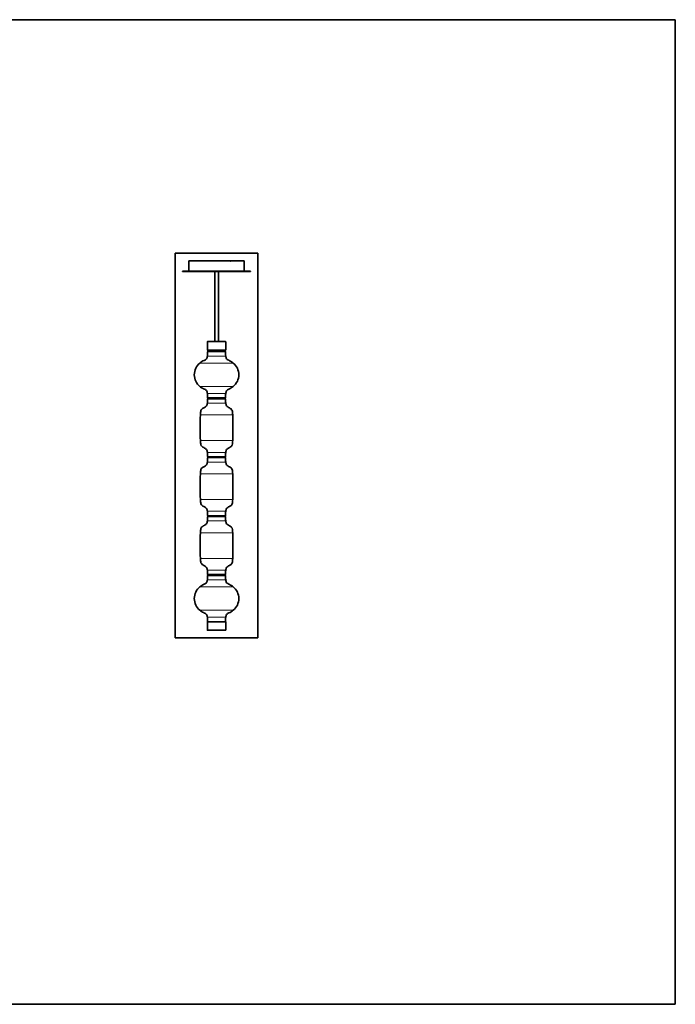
# Model space of a CAD drawing. Header units: millimetres. Extents: x 0 to 11890, y 0 to 8410.
# Tile 9 of 9: x 6286 to 11890, y 0 to 8410. Entities that reach past the tile are written whole.
import ezdxf

# ---------------------------------------------------------------- set-up
doc = ezdxf.new("R2010")
doc.units = ezdxf.units.MM
doc.layers.add('1', color=7, linetype='Continuous', true_color=0xffffff)

msp = doc.modelspace()

# ---------------------------------------------------------------- linework, layer by layer
at = {"layer": '1', "color": 8, "linetype": 'Continuous', "lineweight": 35, "true_color": 0x808080}
for p, q in [((11890, 8410), (0, 8410)), ((11890, 8410), (11890, 0)), ((7615.2, 3131), (7615.2, 6414.4)), ((8322.2, 6414.4), (7615.2, 6414.4)), ((8322.2, 6414.4), (8322.2, 3131)), ((7615.2, 3131), (8322.2, 3131)), ((0, 0), (11890, 0))]:
    msp.add_line(p, q, dxfattribs=at)
at = {"layer": '1', "color": 155, "linetype": 'Continuous', "lineweight": 35, "true_color": 0x4c7299}
for p, q in [((7732.1, 6348.9), (8084.6, 6348.9)), ((7732.1, 6344.3), (7732.8, 6262.9)), ((7821.4, 6349.4), (7820.9, 6348.9)), ((7821.6, 6349.4), (7821.4, 6349.4)), ((7827, 6349.4), (7821.6, 6349.4)), ((7827.5, 6348.9), (7827, 6349.4)), ((7871.7, 6350.9), (7854.8, 6350.9)), ((7888.5, 6350.9), (7871.7, 6350.9)), ((7965.4, 6349.3), (7965, 6348.9)), ((7965.4, 6349.3), (7971, 6349.3)), ((7971.4, 6348.9), (7971, 6349.3)), ((8024.4, 6349.4), (8023.9, 6348.9)), ((8026.7, 6349.4), (8024.4, 6349.4)), ((8030, 6349.4), (8026.7, 6349.4)), ((8030.5, 6348.9), (8030, 6349.4)), ((8088, 6348.9), (8086.2, 6348.9)), ((8089.3, 6348.9), (8205.3, 6348.9)), ((8161.2, 6350.9), (8144.3, 6350.9)), ((8178, 6350.9), (8161.2, 6350.9)), ((8204.5, 6262.9), (8205.3, 6348.9)), ((7678.7, 6261.7), (8258.7, 6261.7)), ((7678.7, 6261.7), (7678.7, 6260.1)), ((7678.7, 6260.1), (8258.7, 6260.1)), ((7764.4, 6262.9), (7732.8, 6262.9)), ((8204.5, 6262.9), (7764.4, 6262.9)), ((7952.7, 6262.9), (7952.7, 6261.7)), ((7952.7, 6260.1), (7952.7, 5660.3)), ((7984.7, 6261.7), (7984.7, 6262.9)), ((7984.7, 5660.3), (7984.7, 6260.1)), ((8258.7, 6260.1), (8258.7, 6261.7)), ((7890.2, 5657.9), (7890.2, 5588.3)), ((8044.8, 5660.3), (7892.6, 5660.3)), ((8047.2, 5588.3), (8047.2, 5657.9)), ((7890.2, 5588.3), (8047.2, 5588.3)), ((7894.2, 5581.9), (7894.2, 5579.8)), ((7894.6, 5575.9), (8042.7, 5575.9)), ((7904.3, 5586.8), (7897.6, 5585.9)), ((7905.2, 5588.3), (7905.2, 5587.8)), ((8032.2, 5587.8), (8032.2, 5588.3)), ((8039.7, 5585.9), (8033, 5586.8)), ((8043.2, 5579.8), (8043.2, 5581.9)), ((7894.2, 5176.9), (7894.2, 5174.8)), ((8042.7, 5178.9), (7894.6, 5178.9)), ((8042.7, 5172.9), (7894.6, 5172.9)), ((8043.2, 5174.8), (8043.2, 5176.9)), ((7894.2, 4673.9), (7894.2, 4671.8)), ((7894.6, 4675.9), (8042.7, 4675.9)), ((8042.7, 4669.9), (7894.6, 4669.9)), ((8043.2, 4671.8), (8043.2, 4673.9)), ((7894.2, 4170.9), (7894.2, 4168.8)), ((7894.6, 4172.9), (8042.7, 4172.9)), ((8042.7, 4166.9), (7894.6, 4166.9)), ((8043.2, 4168.8), (8043.2, 4170.9)), ((7894.2, 3667.9), (7894.2, 3665.8)), ((7894.6, 3669.9), (8042.7, 3669.9)), ((7894.6, 3663.9), (8042.7, 3663.9)), ((8043.2, 3665.8), (8043.2, 3667.9)), ((7890.2, 3266.5), (8047.2, 3266.5)), ((7890.2, 3266.5), (7890.2, 3196.9)), ((7894.6, 3266.9), (8030.6, 3266.9)), ((8030.6, 3266.9), (8042.7, 3266.9)), ((8047.2, 3196.9), (8047.2, 3266.5)), ((8044.8, 3194.5), (7892.6, 3194.5))]:
    msp.add_line(p, q, dxfattribs=at)
at = {"layer": '1', "color": 155, "linetype": 'Continuous', "lineweight": 18, "true_color": 0x4c7299}
for p, q in [((8086.6, 6345.3), (8086.7, 6345.3)), ((8086.9, 6344.8), (8086.7, 6344.8)), ((8087, 6344.3), (8086.9, 6344.3)), ((8047.2, 5657.9), (7890.2, 5657.9)), ((7892.6, 5573.9), (8044.7, 5573.9)), ((8043.2, 5581.9), (7894.2, 5581.9)), ((8043.2, 5579.8), (7894.2, 5579.8)), ((8039.7, 5585.9), (7897.6, 5585.9)), ((7904.3, 5586.8), (8033, 5586.8)), ((8032.2, 5587.8), (7905.2, 5587.8)), ((7825.6, 5477.4), (8111.7, 5477.4)), ((7890, 5537.4), (8047.3, 5537.4)), ((8111.7, 5277.4), (7825.6, 5277.4)), ((8047.3, 5217.4), (7890, 5217.4)), ((8047.3, 5134.4), (7890, 5134.4)), ((8044.7, 5180.9), (7892.6, 5180.9)), ((8044.7, 5170.9), (7892.6, 5170.9)), ((8043.2, 5176.9), (7894.2, 5176.9)), ((8043.2, 5174.8), (7894.2, 5174.8)), ((8106.6, 5034.4), (7830.7, 5034.4)), ((7830.7, 4814.4), (8106.6, 4814.4)), ((7890, 4714.4), (8047.3, 4714.4)), ((8047.3, 4631.4), (7890, 4631.4)), ((7892.6, 4677.9), (8044.7, 4677.9)), ((8044.7, 4667.9), (7892.6, 4667.9)), ((8043.2, 4673.9), (7894.2, 4673.9)), ((8043.2, 4671.8), (7894.2, 4671.8)), ((8106.6, 4531.4), (7830.7, 4531.4)), ((7830.7, 4311.4), (8106.6, 4311.4)), ((7890, 4211.4), (8047.3, 4211.4)), ((8047.3, 4128.4), (7890, 4128.4)), ((7892.6, 4174.9), (8044.7, 4174.9)), ((8044.7, 4164.9), (7892.6, 4164.9)), ((8043.2, 4170.9), (7894.2, 4170.9)), ((8043.2, 4168.8), (7894.2, 4168.8)), ((8106.6, 4028.4), (7830.7, 4028.4)), ((7830.7, 3808.4), (8106.6, 3808.4)), ((7890, 3708.4), (8047.3, 3708.4)), ((8047.3, 3625.4), (7890, 3625.4)), ((7892.6, 3671.9), (8044.7, 3671.9)), ((8044.7, 3661.9), (7892.6, 3661.9)), ((8043.2, 3667.9), (7894.2, 3667.9)), ((8043.2, 3665.8), (7894.2, 3665.8)), ((8111.7, 3565.4), (7825.6, 3565.4)), ((7825.6, 3365.4), (8088.4, 3365.4)), ((8088.4, 3365.4), (8111.7, 3365.4)), ((7890, 3305.4), (8034.5, 3305.4)), ((8034.5, 3305.4), (8047.3, 3305.4)), ((8047.2, 3196.9), (7890.2, 3196.9)), ((8032.3, 3268.9), (7892.6, 3268.9)), ((8044.7, 3268.9), (8032.3, 3268.9))]:
    msp.add_line(p, q, dxfattribs=at)
at = {"layer": '1', "color": 155, "linetype": 'Continuous', "lineweight": 35, "true_color": 0x4c7299}
for centre, radius, start, end in [((7854.8, 6345.9), 5, 90, 143.13), ((7888.5, 6345.9), 5, 36.87, 90), ((8144.3, 6345.9), 5, 90, 143.13), ((8178, 6345.9), 5, 36.87, 90), ((7892.6, 5657.9), 2.4, 90, 180), ((8044.8, 5657.9), 2.4, 0, 90), ((7592.7, 5577.4), 300, 352.33774, 359.33596), ((7894.6, 5573.9), 2, 90, 179.33596), ((7898.2, 5581.9), 4, 97.5, 180), ((7898.2, 5579.8), 4, 180, 262.5), ((7904.2, 5587.8), 1, 277.5, 0), ((8033.2, 5587.8), 1, 180, 262.5), ((8039.2, 5581.9), 4, 0, 82.5), ((8039.2, 5579.8), 4, 277.5, 0), ((8042.7, 5573.9), 2, 0.66404, 90), ((8344.7, 5577.4), 300, 180.66404, 187.66226), ((7908.7, 5377.4), 130, 129.71514, 230.28486), ((8028.7, 5377.4), 130, 309.71514, 50.28486), ((7592.7, 5177.4), 300, 0.66404, 7.66226), ((8344.7, 5177.4), 300, 172.33774, 179.33596), ((7592.7, 5174.4), 300, 352.33774, 359.33596), ((7894.6, 5180.9), 2, 180.66404, 270), ((7894.6, 5170.9), 2, 90, 179.33596), ((7898.2, 5176.9), 4, 150.72281, 180), ((7898.2, 5174.8), 4, 180, 209.27719), ((8039.2, 5176.9), 4, 0, 29.27719), ((8039.2, 5174.8), 4, 330.72281, 0), ((8042.7, 5180.9), 2, 270, 359.33596), ((8042.7, 5170.9), 2, 0.66404, 90), ((8344.7, 5174.4), 300, 180.66404, 187.66226), ((10828.7, 4924.4), 3000, 177.89868, 182.10132), ((5108.7, 4924.4), 3000, 357.89868, 2.10132), ((7592.7, 4674.4), 300, 0.66404, 7.66226), ((8344.7, 4674.4), 300, 172.33774, 179.33596), ((7592.7, 4671.4), 300, 352.33774, 359.33596), ((7894.6, 4677.9), 2, 180.66404, 270), ((7894.6, 4667.9), 2, 90, 179.33596), ((7898.2, 4673.9), 4, 150.72281, 180), ((7898.2, 4671.8), 4, 180, 209.27719), ((8039.2, 4673.9), 4, 0, 29.27719), ((8039.2, 4671.8), 4, 330.72281, 0), ((8042.7, 4677.9), 2, 270, 359.33596), ((8042.7, 4667.9), 2, 0.66404, 90), ((8344.7, 4671.4), 300, 180.66404, 187.66226), ((10828.7, 4421.4), 3000, 177.89868, 182.10132), ((5108.7, 4421.4), 3000, 357.89868, 2.10132), ((7592.7, 4171.4), 300, 0.66404, 7.66226), ((8344.7, 4171.4), 300, 172.33774, 179.33596), ((7592.7, 4168.4), 300, 352.33774, 359.33596), ((7894.6, 4174.9), 2, 180.66404, 270), ((7894.6, 4164.9), 2, 90, 179.33596), ((7898.2, 4170.9), 4, 150.72281, 180), ((7898.2, 4168.8), 4, 180, 209.27719), ((8039.2, 4170.9), 4, 0, 29.27719), ((8039.2, 4168.8), 4, 330.72281, 0), ((8042.7, 4174.9), 2, 270, 359.33596), ((8042.7, 4164.9), 2, 0.66404, 90), ((8344.7, 4168.4), 300, 180.66404, 187.66226), ((10828.7, 3918.4), 3000, 177.89868, 182.10132), ((5108.7, 3918.4), 3000, 357.89868, 2.10132), ((7592.7, 3668.4), 300, 0.66404, 7.66226), ((8344.7, 3668.4), 300, 172.33774, 179.33596), ((7592.7, 3665.4), 300, 352.33774, 359.33596), ((7894.6, 3671.9), 2, 180.66404, 270), ((7894.6, 3661.9), 2, 90, 179.33596), ((7898.2, 3667.9), 4, 150.72281, 180), ((7898.2, 3665.8), 4, 180, 209.27719), ((8039.2, 3667.9), 4, 0, 29.27719), ((8039.2, 3665.8), 4, 330.72281, 0), ((8042.7, 3671.9), 2, 270, 359.33596), ((8042.7, 3661.9), 2, 0.66404, 90), ((8344.7, 3665.4), 300, 180.66404, 187.66226), ((7908.7, 3465.4), 130, 129.71514, 230.28486), ((8028.7, 3465.4), 130, 309.71514, 50.28486), ((7592.7, 3265.4), 300, 0.66404, 7.66226), ((8344.7, 3265.4), 300, 172.33774, 179.33596), ((7892.6, 3196.9), 2.4, 180, 270), ((7894.6, 3268.9), 2, 180.66404, 266.18089), ((7898.2, 3265.3), 4, 155.97316, 162.17871), ((8042.7, 3268.9), 2, 273.81911, 359.33596), ((8039.2, 3265.3), 4, 17.82129, 24.02684), ((8044.8, 3196.9), 2.4, 270, 0)]:
    msp.add_arc(centre, radius, start, end, dxfattribs=at)
for points, knots in [([(7732.1, 6348.9), (7732.1, 6348.5), (7732.1, 6348.1), (7732.1, 6347.4), (7732.1, 6347.1), (7732.1, 6346.8)], [0, 0, 0, 0, 0.572156, 0.572156, 1, 1, 1, 1]), ([(7732.1, 6346.8), (7732.1, 6346.7), (7732.1, 6346.4), (7732.1, 6346.2), (7732.1, 6346.1), (7732.1, 6346), (7732.1, 6345.9), (7732.1, 6345.9), (7732.1, 6345.7), (7732.1, 6345.6), (7732.1, 6345.5)], [0, 0, 0, 0, 0.25, 0.5, 0.5, 0.625, 0.625, 0.75, 0.75, 1, 1, 1, 1]), ([(7732.1, 6345.5), (7732.1, 6345.4), (7732.1, 6345.2), (7732.1, 6345.1), (7732.1, 6345), (7732.1, 6344.9), (7732.1, 6344.9), (7732.1, 6344.9), (7732.1, 6344.8), (7732.1, 6344.7), (7732.1, 6344.6), (7732.1, 6344.5), (7732.1, 6344.4), (7732.1, 6344.4), (7732.1, 6344.4), (7732.1, 6344.4), (7732.1, 6344.3), (7732.1, 6344.3), (7732.1, 6344.3), (7732.1, 6344.3), (7732.1, 6344.3)], [0, 0, 0, 0, 0.125319, 0.250637, 0.250637, 0.313296, 0.313296, 0.344626, 0.344626, 0.375956, 0.501274, 0.626593, 0.626593, 0.689252, 0.689252, 0.751911, 0.751911, 0.87723, 0.87723, 1, 1, 1, 1]), ([(8084.6, 6348.9), (8084.6, 6348.9), (8084.7, 6348.9), (8084.7, 6348.9), (8084.7, 6348.9), (8084.7, 6348.9), (8084.8, 6348.9), (8084.8, 6348.9), (8084.8, 6348.9), (8084.8, 6348.9), (8084.8, 6348.9), (8084.9, 6348.9), (8084.9, 6348.9), (8084.9, 6348.9), (8084.9, 6348.9), (8084.9, 6348.9), (8084.9, 6348.9), (8084.9, 6348.9), (8084.9, 6348.9), (8084.9, 6348.9)], [0, 0, 0, 0, 0.25, 0.25, 0.3125, 0.3125, 0.375, 0.375, 0.5, 0.5, 0.625, 0.625, 0.75, 0.75, 0.8125, 0.8125, 0.875, 0.875, 1, 1, 1, 1]), ([(8085.2, 6345.8), (8085.1, 6345.9), (8085.1, 6346), (8085.1, 6346.1), (8085.1, 6346.1), (8085, 6346.2), (8085, 6346.2), (8085, 6346.4), (8085, 6346.5), (8084.9, 6346.6), (8084.9, 6346.7), (8084.9, 6346.8)], [0, 0, 0, 0, 0.25, 0.25, 0.375, 0.375, 0.5, 0.5, 0.75, 0.75, 1, 1, 1, 1]), ([(8088, 6348.9), (8088, 6348.9), (8088.1, 6348.9), (8088.2, 6348.9), (8088.2, 6348.9), (8088.2, 6348.9), (8088.2, 6348.9), (8088.3, 6348.9), (8088.3, 6348.9), (8088.4, 6348.9), (8088.4, 6348.9), (8088.5, 6348.9), (8088.5, 6348.9), (8088.5, 6348.9), (8088.6, 6348.9), (8088.6, 6348.9), (8088.6, 6348.9), (8088.7, 6348.9)], [0, 0, 0, 0, 0.25, 0.25, 0.3125, 0.3125, 0.375, 0.375, 0.5, 0.5, 0.625, 0.625, 0.75, 0.75, 0.875, 0.875, 1, 1, 1, 1]), ([(8088.7, 6348.9), (8088.7, 6348.9), (8088.7, 6348.9), (8088.7, 6348.9), (8088.8, 6348.9), (8088.8, 6348.9), (8088.8, 6348.9), (8088.9, 6348.9), (8088.9, 6348.9), (8089, 6348.9), (8089, 6348.9), (8089, 6348.9), (8089.1, 6348.9), (8089.1, 6348.9), (8089.1, 6348.9), (8089.2, 6348.9), (8089.2, 6348.9), (8089.3, 6348.9), (8089.3, 6348.9), (8089.3, 6348.9)], [0, 0, 0, 0, 0.125, 0.125, 0.1875, 0.1875, 0.25, 0.25, 0.5, 0.5, 0.5625, 0.5625, 0.625, 0.625, 0.75, 0.75, 0.875, 0.875, 1, 1, 1, 1]), ([(7890, 5537.4), (7889.7, 5533.2), (7888.1, 5525.3), (7883.9, 5513.7), (7874.5, 5505), (7860.1, 5498.3), (7842.9, 5490.3), (7831.1, 5481.9), (7825.6, 5477.4)], [0, 0, 0, 0, 0.133741, 0.260772, 0.389717, 0.53446, 0.770906, 1, 1, 1, 1]), ([(8111.7, 5477.4), (8107, 5481.2), (8097.2, 5488.4), (8080.9, 5496.9), (8065.6, 5503.2), (8053.9, 5512.6), (8049.3, 5524.8), (8047.6, 5533), (8047.3, 5537.4)], [0, 0, 0, 0, 0.194112, 0.393414, 0.590646, 0.727406, 0.860042, 1, 1, 1, 1]), ([(7825.6, 5277.4), (7830.3, 5273.5), (7840.1, 5266.4), (7856.4, 5257.8), (7871.7, 5251.6), (7883.4, 5242.2), (7888, 5230), (7889.7, 5221.8), (7890, 5217.4)], [0, 0, 0, 0, 0.194112, 0.393414, 0.590646, 0.727406, 0.860042, 1, 1, 1, 1]), ([(8047.3, 5217.4), (8047.6, 5221.6), (8049.2, 5229.4), (8053.4, 5241.1), (8062.9, 5249.7), (8077.2, 5256.5), (8094.4, 5264.4), (8106.2, 5272.9), (8111.7, 5277.4)], [0, 0, 0, 0, 0.133741, 0.260772, 0.389717, 0.53446, 0.770906, 1, 1, 1, 1]), ([(7890, 5134.4), (7889.7, 5130.2), (7888.1, 5122.2), (7883.4, 5110.1), (7872.4, 5100.8), (7860.1, 5095.1), (7849, 5088.8), (7840.6, 5081.5), (7834.2, 5069.6), (7831.6, 5053.4), (7830.6, 5041), (7830.7, 5034.4)], [0, 0, 0, 0, 0.099385, 0.197226, 0.304875, 0.434166, 0.523881, 0.610798, 0.698213, 0.842315, 1, 1, 1, 1]), ([(8106.6, 5034.4), (8106.8, 5041), (8105.7, 5053.4), (8102.9, 5071.4), (8093.2, 5086.1), (8078.8, 5094.3), (8064.9, 5100.8), (8054, 5110.1), (8049.2, 5122.2), (8047.6, 5130.2), (8047.3, 5134.4)], [0, 0, 0, 0, 0.157833, 0.302071, 0.431906, 0.565426, 0.694838, 0.802589, 0.900522, 1, 1, 1, 1]), ([(7830.7, 4814.4), (7830.6, 4807.8), (7831.6, 4795.3), (7834.4, 4777.4), (7844.1, 4762.6), (7858.5, 4754.4), (7872.4, 4748), (7883.4, 4738.7), (7888.1, 4726.5), (7889.7, 4718.6), (7890, 4714.4)], [0, 0, 0, 0, 0.157833, 0.302071, 0.431906, 0.565426, 0.694838, 0.802589, 0.900522, 1, 1, 1, 1]), ([(8047.3, 4714.4), (8047.6, 4718.6), (8049.2, 4726.5), (8054, 4738.7), (8064.9, 4748), (8077.2, 4753.6), (8088.3, 4760), (8096.8, 4767.2), (8103.1, 4779.2), (8105.8, 4795.3), (8106.8, 4807.8), (8106.6, 4814.4)], [0, 0, 0, 0, 0.099385, 0.197226, 0.304875, 0.434166, 0.523881, 0.610798, 0.698213, 0.842315, 1, 1, 1, 1]), ([(7890, 4631.4), (7889.7, 4627.2), (7888.1, 4619.2), (7883.4, 4607.1), (7872.4, 4597.8), (7860.1, 4592.1), (7849, 4585.8), (7840.6, 4578.5), (7834.2, 4566.6), (7831.6, 4550.4), (7830.6, 4538), (7830.7, 4531.4)], [0, 0, 0, 0, 0.099385, 0.197226, 0.304875, 0.434166, 0.523881, 0.610798, 0.698213, 0.842315, 1, 1, 1, 1]), ([(8106.6, 4531.4), (8106.8, 4538), (8105.7, 4550.4), (8102.9, 4568.4), (8093.2, 4583.1), (8078.8, 4591.3), (8064.9, 4597.8), (8054, 4607.1), (8049.2, 4619.2), (8047.6, 4627.2), (8047.3, 4631.4)], [0, 0, 0, 0, 0.157833, 0.302071, 0.431906, 0.565426, 0.694838, 0.802589, 0.900522, 1, 1, 1, 1]), ([(7830.7, 4311.4), (7830.6, 4304.8), (7831.6, 4292.3), (7834.4, 4274.4), (7844.1, 4259.6), (7858.5, 4251.4), (7872.4, 4245), (7883.4, 4235.7), (7888.1, 4223.5), (7889.7, 4215.6), (7890, 4211.4)], [0, 0, 0, 0, 0.157833, 0.302071, 0.431906, 0.565426, 0.694838, 0.802589, 0.900522, 1, 1, 1, 1]), ([(8047.3, 4211.4), (8047.6, 4215.6), (8049.2, 4223.5), (8054, 4235.7), (8064.9, 4245), (8077.2, 4250.6), (8088.3, 4257), (8096.8, 4264.2), (8103.1, 4276.2), (8105.8, 4292.3), (8106.8, 4304.8), (8106.6, 4311.4)], [0, 0, 0, 0, 0.099385, 0.197226, 0.304875, 0.434166, 0.523881, 0.610798, 0.698213, 0.842315, 1, 1, 1, 1]), ([(7890, 4128.4), (7889.7, 4124.2), (7888.1, 4116.2), (7883.4, 4104.1), (7872.4, 4094.8), (7860.1, 4089.1), (7849, 4082.8), (7840.6, 4075.5), (7834.2, 4063.6), (7831.6, 4047.4), (7830.6, 4035), (7830.7, 4028.4)], [0, 0, 0, 0, 0.099385, 0.197226, 0.304875, 0.434166, 0.523881, 0.610798, 0.698213, 0.842315, 1, 1, 1, 1]), ([(8106.6, 4028.4), (8106.8, 4035), (8105.7, 4047.4), (8102.9, 4065.4), (8093.2, 4080.1), (8078.8, 4088.3), (8064.9, 4094.8), (8054, 4104.1), (8049.2, 4116.2), (8047.6, 4124.2), (8047.3, 4128.4)], [0, 0, 0, 0, 0.157833, 0.302071, 0.431906, 0.565426, 0.694838, 0.802589, 0.900522, 1, 1, 1, 1]), ([(7830.7, 3808.4), (7830.6, 3801.8), (7831.6, 3789.3), (7834.4, 3771.4), (7844.1, 3756.6), (7858.5, 3748.4), (7872.4, 3742), (7883.4, 3732.7), (7888.1, 3720.5), (7889.7, 3712.6), (7890, 3708.4)], [0, 0, 0, 0, 0.157833, 0.302071, 0.431906, 0.565426, 0.694838, 0.802589, 0.900522, 1, 1, 1, 1]), ([(8047.3, 3708.4), (8047.6, 3712.6), (8049.2, 3720.5), (8054, 3732.7), (8064.9, 3742), (8077.2, 3747.6), (8088.3, 3754), (8096.8, 3761.2), (8103.1, 3773.2), (8105.8, 3789.3), (8106.8, 3801.8), (8106.6, 3808.4)], [0, 0, 0, 0, 0.099385, 0.197226, 0.304875, 0.434166, 0.523881, 0.610798, 0.698213, 0.842315, 1, 1, 1, 1]), ([(7890, 3625.4), (7889.7, 3621.2), (7888.1, 3613.3), (7883.9, 3601.7), (7874.5, 3593), (7860.1, 3586.3), (7842.9, 3578.3), (7831.1, 3569.9), (7825.6, 3565.4)], [0, 0, 0, 0, 0.133741, 0.260772, 0.389717, 0.53446, 0.770906, 1, 1, 1, 1]), ([(8111.7, 3565.4), (8107, 3569.2), (8097.2, 3576.4), (8080.9, 3584.9), (8065.6, 3591.2), (8053.9, 3600.6), (8049.3, 3612.8), (8047.6, 3621), (8047.3, 3625.4)], [0, 0, 0, 0, 0.194112, 0.393414, 0.590646, 0.727406, 0.860042, 1, 1, 1, 1]), ([(7825.6, 3365.4), (7830.3, 3361.5), (7840.1, 3354.4), (7856.4, 3345.8), (7871.7, 3339.6), (7883.4, 3330.2), (7888, 3318), (7889.7, 3309.8), (7890, 3305.4)], [0, 0, 0, 0, 0.194112, 0.393414, 0.590646, 0.727406, 0.860042, 1, 1, 1, 1]), ([(8047.3, 3305.4), (8047.6, 3309.6), (8049.2, 3317.4), (8053.4, 3329.1), (8062.9, 3337.7), (8077.2, 3344.5), (8094.4, 3352.4), (8106.2, 3360.9), (8111.7, 3365.4)], [0, 0, 0, 0, 0.133741, 0.260772, 0.389717, 0.53446, 0.770906, 1, 1, 1, 1])]:
    msp.add_open_spline(points, degree=3, knots=knots, dxfattribs=at)
at = {"layer": '1', "color": 155, "linetype": 'Continuous', "lineweight": 18, "true_color": 0x4c7299}
for points, knots in [([(8084.6, 6346.8), (8084.6, 6347.2), (8084.6, 6347.6), (8084.6, 6348.3), (8084.6, 6348.6), (8084.6, 6348.9)], [0, 0, 0, 0, 0.572156, 0.572156, 1, 1, 1, 1]), ([(8084.9, 6345.5), (8084.9, 6345.6), (8084.9, 6345.7), (8084.8, 6345.9), (8084.8, 6345.9), (8084.7, 6346), (8084.7, 6346.1), (8084.7, 6346.2), (8084.7, 6346.3), (8084.6, 6346.6), (8084.6, 6346.7), (8084.6, 6346.8)], [0, 0, 0, 0, 0.25, 0.25, 0.375, 0.375, 0.5, 0.5, 0.75, 0.75, 1, 1, 1, 1]), ([(8086.9, 6344.3), (8086.8, 6344.3), (8086.8, 6344.3), (8086.7, 6344.3), (8086.6, 6344.3), (8086.5, 6344.3), (8086.4, 6344.3), (8086.3, 6344.4), (8086.2, 6344.4), (8086.1, 6344.4), (8086.1, 6344.4), (8085.9, 6344.5), (8085.8, 6344.6), (8085.6, 6344.7), (8085.5, 6344.8), (8085.5, 6344.8), (8085.4, 6344.9), (8085.4, 6344.9), (8085.4, 6344.9), (8085.3, 6345), (8085.2, 6345.1), (8085.1, 6345.2), (8085, 6345.4), (8084.9, 6345.5)], [0, 0, 0, 0, 0.0625, 0.0625, 0.125, 0.125, 0.25, 0.25, 0.3125, 0.3125, 0.375, 0.375, 0.5, 0.625, 0.625, 0.65625, 0.65625, 0.6875, 0.6875, 0.75, 0.75, 0.875, 1, 1, 1, 1]), ([(8085.2, 6346.8), (8085.2, 6346.7), (8085.2, 6346.7), (8085.3, 6346.5), (8085.3, 6346.5), (8085.3, 6346.3), (8085.3, 6346.3), (8085.4, 6346.2), (8085.4, 6346.1), (8085.4, 6346)], [0, 0, 0, 0, 0.25, 0.25, 0.5, 0.5, 0.75, 0.75, 1, 1, 1, 1]), ([(8086.7, 6344.8), (8086.7, 6344.8), (8086.5, 6344.8), (8086.3, 6344.8), (8086.2, 6344.9), (8086.2, 6344.9), (8086.1, 6344.9), (8086.1, 6344.9), (8086, 6345), (8085.9, 6345), (8085.8, 6345.1), (8085.8, 6345.1), (8085.7, 6345.2), (8085.7, 6345.2), (8085.6, 6345.3), (8085.5, 6345.4), (8085.4, 6345.5), (8085.3, 6345.6), (8085.2, 6345.7), (8085.2, 6345.8)], [0, 0, 0, 0, 0.125, 0.25, 0.25, 0.3125, 0.3125, 0.375, 0.375, 0.5, 0.5, 0.5625, 0.5625, 0.625, 0.625, 0.75, 0.875, 0.875, 1, 1, 1, 1]), ([(8085.4, 6346), (8085.5, 6346), (8085.5, 6345.9), (8085.6, 6345.8), (8085.7, 6345.7), (8085.7, 6345.7), (8085.7, 6345.6), (8085.8, 6345.6), (8085.8, 6345.6), (8085.9, 6345.5), (8086, 6345.4), (8086.1, 6345.4), (8086.1, 6345.4), (8086.2, 6345.3), (8086.2, 6345.3), (8086.3, 6345.3), (8086.4, 6345.3), (8086.5, 6345.3), (8086.6, 6345.3)], [0, 0, 0, 0, 0.125, 0.25, 0.25, 0.3125, 0.3125, 0.375, 0.375, 0.5, 0.625, 0.625, 0.6875, 0.6875, 0.75, 0.75, 0.875, 1, 1, 1, 1]), ([(8086.7, 6345.3), (8086.8, 6345.3), (8086.9, 6345.3), (8087, 6345.3), (8087.1, 6345.3), (8087.2, 6345.4), (8087.3, 6345.4), (8087.3, 6345.5), (8087.4, 6345.5), (8087.5, 6345.6), (8087.5, 6345.6), (8087.6, 6345.6), (8087.6, 6345.7), (8087.6, 6345.7), (8087.7, 6345.8), (8087.8, 6345.9), (8087.8, 6346), (8087.8, 6346)], [0, 0, 0, 0, 0.125, 0.25, 0.25, 0.375, 0.375, 0.5, 0.5, 0.625, 0.625, 0.6875, 0.6875, 0.75, 0.75, 0.875, 1, 1, 1, 1]), ([(8088.4, 6345.8), (8088.3, 6345.7), (8088.3, 6345.6), (8088.2, 6345.4), (8088.1, 6345.3), (8088, 6345.3), (8088, 6345.3), (8088, 6345.2), (8087.9, 6345.2), (8087.8, 6345.1), (8087.7, 6345), (8087.7, 6345), (8087.6, 6345), (8087.6, 6345), (8087.5, 6344.9), (8087.3, 6344.9), (8087.2, 6344.8), (8087, 6344.8), (8086.9, 6344.8), (8086.9, 6344.8)], [0, 0, 0, 0, 0.125, 0.25, 0.25, 0.3125, 0.3125, 0.375, 0.375, 0.5, 0.5, 0.5625, 0.5625, 0.625, 0.625, 0.75, 0.875, 0.875, 1, 1, 1, 1]), ([(8088.9, 6345.5), (8088.9, 6345.4), (8088.8, 6345.2), (8088.6, 6345.1), (8088.5, 6345), (8088.5, 6344.9), (8088.4, 6344.9), (8088.4, 6344.9), (8088.4, 6344.8), (8088.3, 6344.7), (8088.1, 6344.6), (8087.9, 6344.5), (8087.8, 6344.4), (8087.8, 6344.4), (8087.7, 6344.4), (8087.6, 6344.4), (8087.5, 6344.3), (8087.4, 6344.3), (8087.2, 6344.3), (8087.1, 6344.3), (8087, 6344.3)], [0, 0, 0, 0, 0.125, 0.25, 0.25, 0.3125, 0.3125, 0.34375, 0.34375, 0.375, 0.5, 0.625, 0.625, 0.6875, 0.6875, 0.75, 0.75, 0.875, 0.875, 1, 1, 1, 1]), ([(8087.8, 6346), (8087.9, 6346.1), (8087.9, 6346.2), (8087.9, 6346.3), (8087.9, 6346.3), (8088, 6346.3), (8088, 6346.4), (8088, 6346.5), (8088, 6346.5), (8088, 6346.7), (8088, 6346.7), (8088, 6346.8)], [0, 0, 0, 0, 0.25, 0.25, 0.375, 0.375, 0.5, 0.5, 0.75, 0.75, 1, 1, 1, 1]), ([(8088.6, 6346.8), (8088.6, 6346.7), (8088.6, 6346.6), (8088.6, 6346.5), (8088.6, 6346.5), (8088.6, 6346.4), (8088.6, 6346.3), (8088.5, 6346.2), (8088.5, 6346.1), (8088.5, 6346.1), (8088.5, 6346), (8088.4, 6345.9), (8088.4, 6345.8)], [0, 0, 0, 0, 0.25, 0.25, 0.375, 0.375, 0.5, 0.625, 0.625, 0.75, 0.75, 1, 1, 1, 1]), ([(8089.3, 6346.8), (8089.3, 6346.7), (8089.2, 6346.6), (8089.2, 6346.3), (8089.2, 6346.2), (8089.1, 6346.1), (8089.1, 6346), (8089.1, 6345.9), (8089.1, 6345.9), (8089, 6345.7), (8089, 6345.6), (8088.9, 6345.5)], [0, 0, 0, 0, 0.25, 0.25, 0.5, 0.5, 0.625, 0.625, 0.75, 0.75, 1, 1, 1, 1]), ([(8089.3, 6348.9), (8089.3, 6348.5), (8089.3, 6348.1), (8089.3, 6347.4), (8089.3, 6347.1), (8089.3, 6346.8)], [0, 0, 0, 0, 0.572156, 0.572156, 1, 1, 1, 1])]:
    msp.add_open_spline(points, degree=3, knots=knots, dxfattribs=at)
for points, weights, knots in [([(8084.6, 6346.8), (8084.9, 6346.8), (8084.9, 6346.8), (8084.9, 6346.8), (8084.9, 6346.8)], [0.86972541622, 0.804887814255, 1, 0.999926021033, 0.999852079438], [5.236792, 5.236792, 5.236792, 6.283185, 6.283185, 6.283582, 6.283582, 6.283582]), ([(8084.9, 6346.8), (8084.9, 6346.8), (8084.9, 6346.8), (8084.9, 6346.8), (8085.2, 6346.8)], [0.985004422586, 0.992299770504, 1, 0.805884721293, 0.86906963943], [6.241889, 6.241889, 6.241889, 6.283185, 6.283185, 7.324232, 7.324232, 7.324232]), ([(8086.9, 6344.3), (8086.9, 6344.3), (8086.9, 6344.3), (8086.9, 6344.6), (8086.7, 6344.8)], [0.996414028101, 0.998195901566, 1, 0.811474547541, 0.865644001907], [4.702714, 4.702714, 4.702714, 4.712389, 4.712389, 5.723457, 5.723457, 5.723457]), ([(8087, 6344.3), (8087, 6344.3), (8087, 6344.3), (8087, 6344.6), (8086.9, 6344.8)], [0.996414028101, 0.998195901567, 1, 0.811474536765, 0.8656440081], [4.702714, 4.702714, 4.702714, 4.712389, 4.712389, 5.723457, 5.723457, 5.723457]), ([(8087.8, 6346), (8087.9, 6346), (8088.1, 6345.9), (8088.2, 6345.8), (8088.4, 6345.8)], [0.877243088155, 0.912453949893, 1, 0.889254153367, 0.862256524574], [4.242877, 4.242877, 4.242877, 4.712389, 4.712389, 5.306323, 5.306323, 5.306323]), ([(8088, 6346.8), (8088.1, 6346.8), (8088.3, 6346.8), (8088.5, 6346.8), (8088.6, 6346.8)], [0.867591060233, 0.898893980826, 1, 0.893461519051, 0.864428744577], [4.170154, 4.170154, 4.170154, 4.712389, 4.712389, 5.283758, 5.283758, 5.283758]), ([(8088.9, 6345.5), (8088.8, 6345.6), (8088.7, 6345.7), (8088.5, 6345.7), (8088.4, 6345.8)], [0.874964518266, 0.909549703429, 1, 0.887561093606, 0.861450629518], [4.227301, 4.227301, 4.227301, 4.712389, 4.712389, 5.315403, 5.315403, 5.315403]), ([(8089.3, 6346.8), (8089.1, 6346.8), (8088.9, 6346.8), (8088.8, 6346.8), (8088.6, 6346.8)], [0.867087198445, 0.89807282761, 1, 0.893288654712, 0.86433473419], [4.16575, 4.16575, 4.16575, 4.712389, 4.712389, 5.284686, 5.284686, 5.284686])]:
    msp.add_rational_spline(points, weights, degree=2, knots=knots, dxfattribs=at)
at = {"layer": '1', "color": 155, "linetype": 'Continuous', "lineweight": 35, "true_color": 0x4c7299}
msp.add_open_spline([(8084.9, 6346.8), (8084.9, 6347.9), (8084.9, 6348.9)], degree=2, dxfattribs=at)
at = {"layer": '1', "color": 155, "linetype": 'Continuous', "lineweight": 18, "true_color": 0x4c7299}
for points, weights in [([(8084.9, 6345.5), (8085.2, 6345.7), (8085.2, 6345.8)], [0.87858939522, 0.79806021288, 0.976555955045]), ([(8085.4, 6346), (8085.2, 6345.9), (8085.2, 6345.8)], [0.87482429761, 0.80235612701, 0.976780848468]), ([(8086.6, 6345.3), (8086.6, 6345), (8086.7, 6344.8)], [0.985995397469, 0.813537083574, 0.865644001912]), ([(8086.7, 6345.3), (8086.7, 6345), (8086.9, 6344.8)], [0.985995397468, 0.813537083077, 0.865644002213])]:
    msp.add_rational_spline(points, weights, degree=2, dxfattribs=at)
for points in [[(8085.2, 6348.9), (8085.2, 6348.2), (8085.2, 6347.5), (8085.2, 6346.8)], [(8088, 6346.8), (8088, 6347.5), (8088, 6348.2), (8088, 6348.9)], [(8088.7, 6348.9), (8088.6, 6348.2), (8088.6, 6347.5), (8088.6, 6346.8)]]:
    msp.add_open_spline(points, degree=3, dxfattribs=at)

doc.saveas('drawing.dxf')
